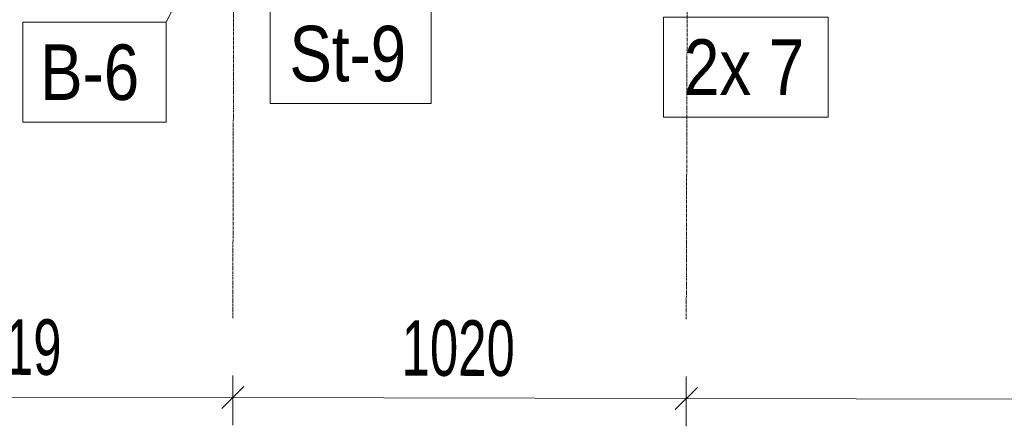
# Model space of a CAD drawing. Header units: millimetres. Extents: x -15129 to 9171, y -18789 to 5877.
# Tile 122 of 256: x -5724 to -3508, y -17978 to -17063. Entities that reach past the tile are written whole.
import ezdxf

# ---------------------------------------------------------------- set-up
doc = ezdxf.new("R2010")
doc.units = ezdxf.units.MM
doc.linetypes.add('CENTER', pattern=[50.8, 31.75, -6.35, 6.35, -6.35])
doc.layers.add('AS_DIM_ON', color=7, linetype='Continuous')
doc.styles.add('Arial Narrow', font='ARIALN.TTF', dxfattribs={"height": 5})
doc.styles.add('ROMANS', font='ARIALN.TTF', dxfattribs={"width": 0.8})

msp = doc.modelspace()

# ---------------------------------------------------------------- linework, layer by layer
at = {"color": 5, "linetype": 'CENTER', "lineweight": 13, "ltscale": 0.2}
for p, q in [((-5236, -14653.7), (-5244.4, -17735.1, 38010)), ((-4215.5, -14656), (-4223.9, -17737.4, 38010))]:
    msp.add_line(p, q, dxfattribs=at)
at = {"color": 7, "lineweight": 13}
msp.add_line((-5267.5, -16817.8), (-5394.4, -17068.7), dxfattribs=at)
for points in [[(-5160.4, -17251.8), (-4797.8, -17251.8), (-4797.8, -17026.8), (-5160.4, -17026.8), (-5160.4, -17251.8)], [(-4275, -17282.2), (-3904.3, -17282.2), (-3904.3, -17057.2), (-4275, -17057.2), (-4275, -17282.2)], [(-5717.2, -17293.7), (-5394.4, -17293.7), (-5394.4, -17068.7), (-5717.2, -17068.7), (-5717.2, -17293.7)]]:
    msp.add_lwpolyline(points, dxfattribs=at)
at = {"layer": 'AS_DIM_ON', "color": 7, "lineweight": 13}
for p, q in [((-5244.5, -17976.1), (-5244.2, -17863.6)), ((-4224, -17978.4), (-4223.8, -17865.9)), ((-6263.3, -17911.3), (-5244.3, -17913.6)), ((-5244.3, -17913.6), (-4223.9, -17915.9)), ((-4223.9, -17915.9), (-2185.5, -17920.4))]:
    msp.add_line(p, q, dxfattribs=at)
at = {"layer": 'AS_DIM_ON', "linetype": 'ByBlock', "lineweight": -2}
for p, q in [((-5269.4, -17938.5), (-5219.3, -17888.6)), ((-5219.3, -17888.6), (-5269.4, -17938.5)), ((-4248.9, -17940.8), (-4198.8, -17890.9)), ((-4198.8, -17890.9), (-4248.9, -17940.8))]:
    msp.add_line(p, q, dxfattribs=at)

# ---------------------------------------------------------------- texts
at = {"color": 7, "lineweight": 13, "style": 'Arial Narrow'}
for s, p in [('St-9', (-5116.9, -17201.8)), ('2x 7', (-4229, -17232.2)), ('B-6', (-5677.8, -17243.7))]:
    msp.add_text(s, height=125, dxfattribs=at).set_placement(p)
at = {"layer": 'AS_DIM_ON', "color": 7, "lineweight": 13, "style": 'ROMANS', "width": 0.8}
for s, p in [('1019', (-5884.7, -17862.1)), ('1020', (-4864.7, -17864.4))]:
    msp.add_text(s, height=125, rotation=359.8713, dxfattribs=at).set_placement(p)

doc.saveas('drawing.dxf')
